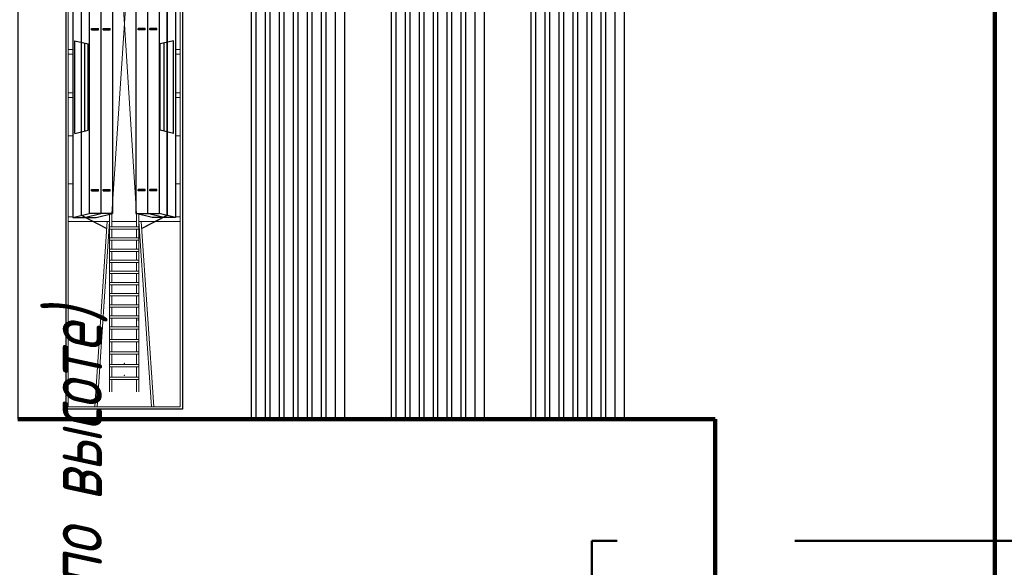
# Model space of a CAD drawing. Header units: millimetres. Extents: x 2204655785 to 2205143108, y 485765510 to 486291538.
# Tile 141 of 156: x 2205051343 to 2205072460, y 486213828 to 486225562. Entities that reach past the tile are written whole.
import ezdxf
from ezdxf.enums import TextEntityAlignment as Align
from ezdxf.lldxf.tags import DXFTag

# ---------------------------------------------------------------- set-up
doc = ezdxf.new("R2010")
doc.units = ezdxf.units.MM
doc.linetypes.add('DASHEDX2', pattern=[38.1, 25.4, -12.7])
for name, color, linetype in [('206ППР Панелевоз', 7, 'Continuous'), ('ППР_Дороги рабочие', 30, 'Continuous'), ('ППР_Инлоудеры', 7, 'Continuous'), ('ППР_Опасная зона от крана', 1, 'Continuous'), ('ППР_Панелевозы', 7, 'Continuous'), ('ППР_Разрез', 5, 'Continuous'), ('ППР_Складирование', 7, 'Continuous'), ('ППР_Стрела', 7, 'Continuous')]:
    doc.layers.add(name, color=color, linetype=linetype)
doc.styles.add('ППРк_М1-1', font='GOST_Common Italic.ttf', dxfattribs={"height": 800})
doc.styles.add('ППРк_М1-1кран', font='GOST_Common Italic.ttf', dxfattribs={"width": 0.8, "height": 600})
tags = doc.linetypes.add('опасная зона_Кран', pattern='A,30,-8,4,-8,30,-8,4,-8,30,-8,4,[230,Bbox.shx,S=2.5,R=0,X=0,Y=-10],-6', length=148).pattern_tags.tags
tags[24] = DXFTag(74, 5)

# ---------------------------------------------------------------- blocks, each defined once
blk = doc.blocks.new('*U397')
at = {"style": 'ППРк_М1-1', "width": 0.8}
for tag, p, height, flags in [('ОПАСНАЯ_ЗОНА', (25480.86, 21929.55), 800, 1), ('ОТЛЕТ_ГРУЗА', (25413.72, 20678.22), 800, 1), ('Кол-во_элементов', (2695.66, -1978.25), 1200, 8)]:
    blk.add_attdef(tag, p, '', height=height, dxfattribs=dict(at, flags=flags))
at = {"style": 'ППРк_М1-1', "width": 0.8, "flags": 8}
blk.add_attdef('МАРКА_КРАНА', text='', height=1200, dxfattribs=at).set_placement((8837.5, 818.17), align=Align.CENTER)
blk.add_attdef('ВЫСОТА', text='', height=1200, dxfattribs=at).set_placement((9134.89, -8454.02), align=Align.MIDDLE_CENTER)
at = {"layer": 'Defpoints', "style": 'ППРк_М1-1', "width": 0.8, "flags": 1}
for tag, p in [('МАКСИМАЛЬНАЯ_ДЛИНА_ГРУЗА', (25470.43, 19233.22)), ('ШИРИНА_ГРУЗА', (25397.01, 17803.51))]:
    blk.add_attdef(tag, p, '', height=800, dxfattribs=at)
at = {"layer": 'ППР_Разрез', "style": 'ППРк_М1-1кран', "width": 0.8, "flags": 8}
for tag, p in [('РАЗРЕЗ2', (-1027.85, 55181.17)), ('РАЗРЕЗ', (-1731.87, -54129.29))]:
    blk.add_attdef(tag, p, '', height=800, dxfattribs=at)
at = {"layer": 'ППР_Стрела', "style": 'ППРк_М1-1кран', "width": 0.8, "flags": 8}
for tag, p in [('ВЫСОТА_КРЮКА_ГОРИЗ', (-19652.89, 21607.87)), ('ГАБАРИТ_СТРЕЛЫ', (-25019.84, 21408.72)), ('ВЫСОТА_КРЮКА_НАКЛ', (-20393.31, 20761.66)), ('ВЫЛЕТ', (-16616.63, 14016.8))]:
    blk.add_attdef(tag, p, '', height=800, rotation=317, dxfattribs=at)
blk = doc.blocks.new('*U420')
at = {"layer": 'ППР_Опасная зона от крана', "linetype": 'опасная зона_Кран', "lineweight": 80, "ltscale": 100}
blk.add_arc((135, 0), 50270, 90, 270, dxfattribs=at)
at = {"style": 'ППРк_М1-1', "width": 0.8}
for tag, p, height, flags in [('ОПАСНАЯ_ЗОНА', (25480.86, 21929.55), 800, 1), ('ОТЛЕТ_ГРУЗА', (25413.72, 20678.22), 800, 1), ('Кол-во_элементов', (2695.66, -1978.25), 1200, 8)]:
    blk.add_attdef(tag, p, '', height=height, dxfattribs=dict(at, flags=flags))
at = {"style": 'ППРк_М1-1', "width": 0.8, "flags": 8}
blk.add_attdef('МАРКА_КРАНА', text='', height=1200, dxfattribs=at).set_placement((8837.5, 818.17), align=Align.CENTER)
blk.add_attdef('ВЫСОТА', text='', height=1200, dxfattribs=at).set_placement((9134.89, -8454.02), align=Align.MIDDLE_CENTER)
at = {"layer": 'Defpoints', "style": 'ППРк_М1-1', "width": 0.8, "flags": 1}
for tag, p in [('МАКСИМАЛЬНАЯ_ДЛИНА_ГРУЗА', (25470.43, 19233.22)), ('ШИРИНА_ГРУЗА', (25397.01, 17803.51))]:
    blk.add_attdef(tag, p, '', height=800, dxfattribs=at)
at = {"layer": 'ППР_Разрез', "style": 'ППРк_М1-1кран', "width": 0.8, "flags": 8}
for tag, p in [('РАЗРЕЗ2', (-1027.85, 55181.17)), ('РАЗРЕЗ', (-1731.87, -54129.29))]:
    blk.add_attdef(tag, p, '', height=800, dxfattribs=at)
at = {"layer": 'ППР_Стрела', "style": 'ППРк_М1-1кран', "width": 0.8, "flags": 8}
for tag, p in [('ВЫСОТА_КРЮКА_ГОРИЗ', (-19652.89, 21607.87)), ('ГАБАРИТ_СТРЕЛЫ', (-25019.84, 21408.72)), ('ВЫСОТА_КРЮКА_НАКЛ', (-20393.31, 20761.66)), ('ВЫЛЕТ', (-16616.63, 14016.8))]:
    blk.add_attdef(tag, p, '', height=800, rotation=317, dxfattribs=at)
blk = doc.blocks.new('*U53')
at = {"layer": '206ППР Панелевоз'}
for p, q in [((6885, 1254), (-8238, 1254)), ((-8238, -1246), (-8238, 1254)), ((6885, -1246), (-8238, -1246))]:
    blk.add_line(p, q, dxfattribs=at)
at = {"layer": '206ППР Панелевоз', "lineweight": 9}
for p, q in [((-8188, -1196), (-8188, 1204)), ((6835, 1204), (-8188, 1204)), ((-4217, 682), (-4217, 1204)), ((-4117, 1104), (-4117, 1204)), ((-3405, 1104), (-3405, 1204)), ((-2382, 1104), (-2382, 1204)), ((-1556, 1104), (-1556, 1204)), ((-1456, 1104), (-1456, 1204)), ((-629, 1104), (-629, 1204)), ((-529, 1104), (-529, 1204)), ((-4217, 369), (-8184, 638)), ((-4217, 319), (-4217, 660)), ((-4217, 319), (-8188, 588)), ((-4062, 319), (-7867, 319)), ((-7598, 269), (-7867, 269)), ((-7598, 319), (-7598, -311)), ((-7548, 319), (-7548, -311)), ((-7330, 269), (-7548, 269)), ((-7330, 319), (-7330, -311)), ((-7280, 319), (-7280, -311)), ((-7062, 269), (-7280, 269)), ((-7062, 319), (-7062, -311)), ((-7012, 319), (-7012, -311)), ((-6793, 269), (-7012, 269)), ((-6793, 319), (-6793, -311)), ((-6743, 319), (-6743, -311)), ((-6525, 269), (-6743, 269)), ((-6525, 319), (-6525, -311)), ((-6475, 319), (-6475, -311)), ((-6287, 269), (-6475, 269)), ((-6287, 319), (-6287, -311)), ((-6237, 319), (-6237, -311)), ((-6048, 269), (-6237, 269)), ((-6048, 319), (-6048, -311)), ((-5998, 319), (-5998, -311)), ((-5809, 269), (-5998, 269)), ((-5809, 319), (-5809, -311)), ((-5759, 319), (-5759, -311)), ((-5571, 269), (-5759, 269)), ((-5571, 319), (-5571, -311)), ((-5521, 319), (-5521, -311)), ((-5332, 269), (-5521, 269)), ((-5332, 319), (-5332, -311)), ((-5282, 319), (-5282, -311)), ((-5094, 269), (-5282, 269)), ((-5094, 319), (-5094, -311)), ((-5044, 319), (-5044, -311)), ((-4855, 269), (-5044, 269)), ((-4855, 319), (-4855, -311)), ((-4805, 319), (-4805, -311)), ((-4616, 269), (-4805, 269)), ((-4616, 319), (-4616, -311)), ((-4566, 319), (-4566, -311)), ((-4378, 269), (-4566, 269)), ((-4378, 319), (-4378, -311)), ((-4328, 319), (-4328, -311)), ((-4050, 269), (-4328, 269)), ((-4217, -261), (-4217, 269)), ((3937, -261), (-4050, 269)), ((3933, 254), (-4050, -261)), ((-4217, -311), (-8188, -581)), ((-4217, -361), (-8184, -630)), ((-7867, -261), (-7598, -261)), ((-6185, -311), (-7867, -311)), ((-7548, -261), (-7330, -261)), ((-7280, -261), (-7062, -261)), ((-7012, -261), (-6793, -261)), ((-6743, -261), (-6525, -261)), ((-6475, -261), (-6287, -261)), ((-6237, -261), (-6048, -261)), ((-6185, -311), (-4062, -311)), ((-5998, -261), (-5809, -261)), ((-5759, -261), (-5571, -261)), ((-5521, -261), (-5332, -261)), ((-5282, -261), (-5094, -261)), ((-5044, -261), (-4855, -261)), ((-4805, -261), (-4616, -261)), ((-4566, -261), (-4378, -261)), ((-4328, -261), (-4050, -261)), ((-4217, -311), (-4217, -652)), ((-4217, -674), (-4217, -1196)), ((6835, -1196), (-8188, -1196)), ((-7588, -1246), (-7571, -1246)), ((-7569, -1246), (-7588, -1246)), ((-7588, -1246), (-7588, -1248)), ((-7571, -1246), (-7569, -1246)), ((-7569, -1246), (-7569, -1244)), ((-7569, -1244), (-7569, -1246)), ((-7569, -1246), (-7569, -1246)), ((-5877, -1246), (-5860, -1246)), ((-5858, -1246), (-5877, -1246)), ((-5877, -1246), (-5877, -1248)), ((-5860, -1246), (-5858, -1246)), ((-5858, -1246), (-5858, -1244)), ((-5858, -1244), (-5858, -1246)), ((-5858, -1246), (-5858, -1246)), ((-4117, -1096), (-4117, -1196)), ((-3405, -1096), (-3405, -1196)), ((-2382, -1096), (-2382, -1196)), ((-1556, -1096), (-1556, -1196)), ((-1456, -1096), (-1456, -1196)), ((-629, -1096), (-629, -1196)), ((-529, -1096), (-529, -1196))]:
    blk.add_line(p, q, dxfattribs=at)
at = {"layer": '206ППР Панелевоз', "lineweight": 25}
for p, q in [((4017, 1104), (-4130, 1104)), ((-4130, 1104), (-4046, 754)), ((-4130, 1104), (-4130, 854)), ((-2328, 1064), (-2259, 776)), ((-2328, 1064), (-341, 1064)), ((-341, 1064), (-409, 776)), ((-4130, 854), (-4130, 604)), ((-4130, 854), (-4046, 504)), ((-391, 854), (-2278, 854)), ((3933, 754), (-4046, 754)), ((-4046, 504), (-4046, 754)), ((-3561, 704), (-3531, 704)), ((-3561, 704), (-3561, 554)), ((-3531, 704), (-3531, 554)), ((-2259, 776), (-409, 776)), ((-110, 704), (-80, 704)), ((-110, 704), (-110, 554)), ((-80, 704), (-80, 554)), ((-4130, 604), (-4046, 254)), ((-4046, 254), (-4046, 504)), ((3933, 504), (-4046, 504)), ((-3561, 554), (-3531, 554)), ((-3561, 454), (-3531, 454)), ((-3561, 454), (-3561, 304)), ((-3531, 454), (-3531, 304)), ((-110, 554), (-80, 554)), ((-110, 454), (-80, 454)), ((-110, 454), (-110, 304)), ((-80, 454), (-80, 304)), ((3933, 254), (-4046, 254)), ((-3561, 304), (-3531, 304)), ((-110, 304), (-80, 304)), ((-4130, -596), (-4046, -246)), ((-4046, -246), (-4046, -496)), ((3933, -246), (-4046, -246)), ((-3561, -296), (-3531, -296)), ((-3561, -446), (-3561, -296)), ((-3531, -446), (-3531, -296)), ((-110, -296), (-80, -296)), ((-110, -446), (-110, -296)), ((-80, -446), (-80, -296)), ((-4130, -846), (-4046, -496)), ((-4130, -846), (-4130, -596)), ((3933, -496), (-4046, -496)), ((-4046, -496), (-4046, -746)), ((-3561, -446), (-3531, -446)), ((-3561, -546), (-3531, -546)), ((-3561, -696), (-3561, -546)), ((-3531, -696), (-3531, -546)), ((-110, -446), (-80, -446)), ((-110, -546), (-80, -546)), ((-110, -696), (-110, -546)), ((-80, -696), (-80, -546)), ((-4130, -1096), (-4046, -746)), ((3933, -746), (-4046, -746)), ((-3561, -696), (-3531, -696)), ((-2328, -1056), (-2259, -769)), ((-2259, -769), (-409, -769)), ((-341, -1056), (-409, -769)), ((-110, -696), (-80, -696)), ((-4130, -1096), (-4130, -846)), ((-391, -846), (-2278, -846)), ((4017, -1096), (-4130, -1096)), ((-2328, -1056), (-341, -1056))]:
    blk.add_line(p, q, dxfattribs=at)
at = {"layer": '206ППР Панелевоз', "lineweight": 20}
for p, q in [((-4088, 929), (-4369, 390)), ((-4082, 919), (-4361, 385)), ((-4088, -921), (-4369, -382)), ((-4082, -911), (-4361, -377))]:
    blk.add_line(p, q, dxfattribs=at)
at = {"layer": '206ППР Панелевоз', "lineweight": 5}
for p, q in [((3975, 929), (-4088, 929)), ((3969, 919), (-4081, 919)), ((3933, 504), (-4046, 504)), ((3975, -921), (-4088, -921)), ((3969, -911), (-4082, -911))]:
    blk.add_line(p, q, dxfattribs=at)
at = {"layer": '206ППР Панелевоз', "lineweight": 9}
for p in [(-5548, 1254), (-6329, 390), (-6329, 390), (-7513, 4), (-7513, 4), (-7258, 4), (-7258, 4), (-7258, 4), (-7258, 4), (-6329, -292), (-6329, -292), (-7258, -1246), (-5548, -1246)]:
    blk.add_point(p, dxfattribs=at)
blk = doc.blocks.new('A$C1C624D33')
at = {"color": 7, "lineweight": 30, "flags": 128}
for points in [[(0, 0), (0, 2)], [(9, 2), (0, 2)], [(9, 0), (9, 2)], [(9, 1.8), (0, 1.8)], [(9, 1.6), (0, 1.6)], [(9, 1.5), (0, 1.5)], [(9, 1.3), (0, 1.3)], [(9, 1.2), (0, 1.2)], [(9, 1), (0, 1)], [(9, 0.9), (0, 0.9)], [(9, 0.7), (0, 0.7)], [(9, 0.6), (0, 0.6)], [(9, 0.4), (0, 0.4)], [(9, 0.3), (0, 0.3)], [(9, 0.1), (0, 0.1)], [(9, 0), (0, 0)]]:
    blk.add_lwpolyline(points, dxfattribs=at)
blk = doc.blocks.new('*U684')
at = {"layer": 'ППР_Инлоудеры', "lineweight": 50, "xscale": 1000, "yscale": 1000, "zscale": 1000, "rotation": 74.04553586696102}
blk.add_blockref('A$C1C624D33', (-275, -4602), dxfattribs=at)
blk = doc.blocks.new('*U685')
at = {"layer": 'ППР_Дороги рабочие', "color": 0, "linetype": 'ByBlock', "lineweight": -2, "transparency": 16777216}
blk.add_blockref('*U684', (0, 0), dxfattribs=at)
blk = doc.blocks.new('*U762')
at = {"layer": 'ППР_Панелевозы', "rotation": 292.1483980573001}
blk.add_blockref('*U685', (0, 0), dxfattribs=at)
blk = doc.blocks.new('*U763')
at = {"layer": 'ППР_Дороги рабочие', "color": 0, "linetype": 'ByBlock', "lineweight": -2, "transparency": 16777216}
blk.add_blockref('*U762', (0, 0), dxfattribs=at)
blk = doc.blocks.new('*U761')
at = {"layer": 'ППР_Дороги рабочие', "rotation": 353.8060660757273}
blk.add_blockref('*U763', (0, 0), dxfattribs=at)
blk = doc.blocks.new('*U760')
at = {"layer": 'ППР_Складирование', "color": 0, "linetype": 'ByBlock', "lineweight": -2, "transparency": 16777216}
for p in [(0, 6000), (0, 3000), (0, 0)]:
    blk.add_blockref('*U761', p, dxfattribs=at)

msp = doc.modelspace()

# ---------------------------------------------------------------- block references
ref = msp.add_blockref('*U397', (2205044056, 486203892), dxfattribs=dict(rotation=90))
ref.add_attrib('ВЫСОТА', '(14 секций по высоте)', dxfattribs={"height": 1200, "rotation": 90, "style": 'ППРк_М1-1', "width": 0.8}).set_placement((2205052510, 486213027), align=Align.MIDDLE_CENTER)

# ---------------------------------------------------------------- next in the draw order: linework, layer by layer
at = {"layer": 'ППР_Дороги рабочие', "lineweight": 100}
for p, q in [((2205072258, 486237137), (2205072258, 486106029)), ((2205066258, 486217001), (2205066258, 486194508))]:
    msp.add_line(p, q, dxfattribs=at)

# ---------------------------------------------------------------- next in the draw order: block references
at = {"rotation": 270}
msp.add_blockref('*U420', (2205009908, 486171615), dxfattribs=at)

# ---------------------------------------------------------------- next in the draw order: linework, layer by layer
for points in [[(2205043258, 486291527), (2205049258, 486291538), (2205049289, 486274116, 0.413702), (2205061289, 486262137), (2205072258, 486262137), (2205072258, 486106029), (2204894258, 486106029), (2204894258, 486206385), (2204918646, 486247176), (2205031315, 486247176, 0.415837), (2205043268, 486259129), (2205043258, 486291527)], [(2204928856, 486241176), (2205047258, 486241176), (2205047258, 486237137), (2205051306, 486237137), (2205051306, 486217001), (2205066258, 486217001), (2205066258, 486194508), (2205062758, 486192488), (2205062758, 486188632), (2205053758, 486188632), (2205053758, 486176632), (2205062758, 486176632), (2205062758, 486171488), (2205066258, 486169467), (2205066258, 486124029, -0.414214)]]:
    msp.add_lwpolyline(points, format="xyb")
at = {"color": 3, "linetype": 'DASHEDX2', "lineweight": 50, "ltscale": 300}
msp.add_lwpolyline([(2205063615, 486214394), (2205063615, 486193296), (2205107922, 486193296), (2205107922, 486251999), (2205086520, 486252003), (2205086521, 486254403), (2205075420, 486254405), (2205075418, 486238594), (2205087018, 486238594), (2205087014, 486214393), (2205063615, 486214396)], dxfattribs=at)
at = {"layer": 'ППР_Дороги рабочие', "lineweight": 100}
msp.add_line((2205051306, 486217001), (2205066258, 486217001), dxfattribs=at)

# ---------------------------------------------------------------- next in the draw order: block references
at = {"rotation": 90}
msp.add_blockref('*U53', (2205053589, 486225453), dxfattribs=at)
at = {"layer": 'ППР_Складирование', "rotation": 270}
msp.add_blockref('*U760', (2205057315, 486221501), dxfattribs=at)

doc.saveas('drawing.dxf')
